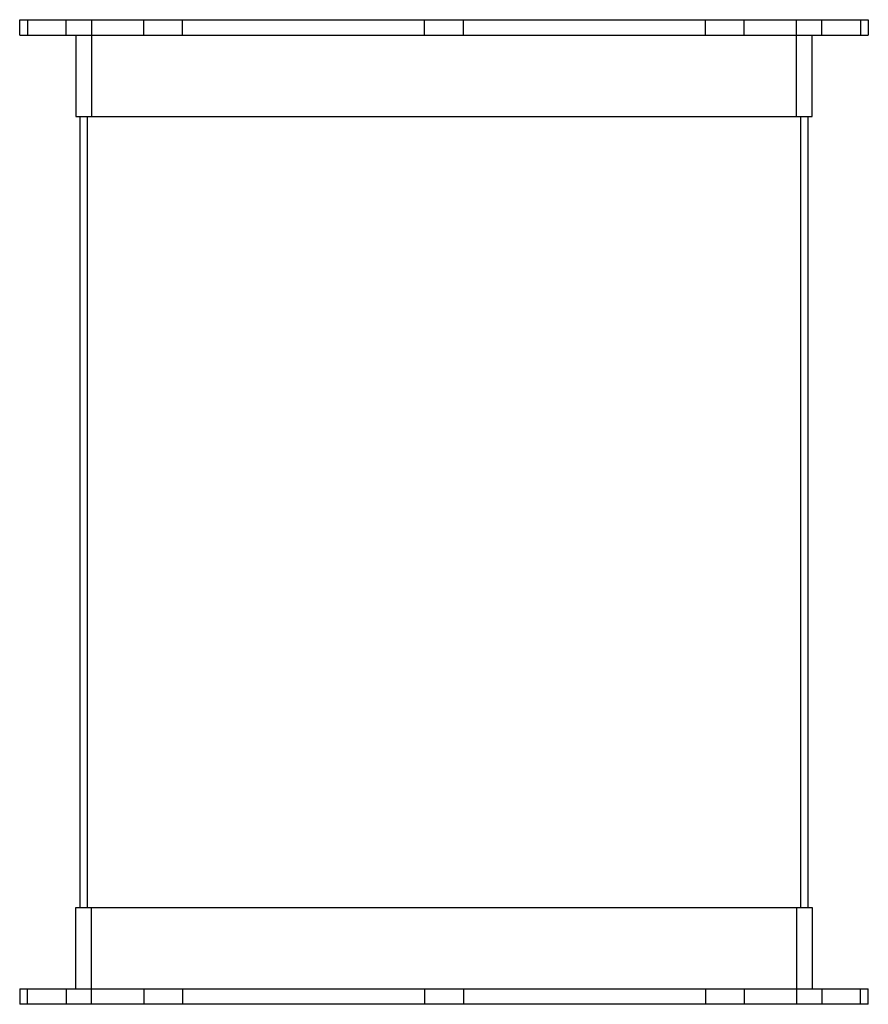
# Model space of a CAD drawing. Header units: millimetres. Extents: x -110 to 110, y 0 to 254.
import ezdxf

# ---------------------------------------------------------------- set-up
doc = ezdxf.new("R2010")
doc.units = ezdxf.units.MM
doc.layers.add('HIDDEN', color=7, linetype='Continuous')
doc.layers.add('THICK', color=7, linetype='Continuous')

msp = doc.modelspace()

# ---------------------------------------------------------------- linework, layer by layer
at = {"layer": 'HIDDEN'}
for p, q in [((-107.5, 254), (-107.5, 250)), ((-97.5, 250), (-97.5, 254)), ((-91, 254), (-91, 229)), ((-77.48, 250), (-77.48, 254)), ((-77.48, 250), (-77.48, 254)), ((-67.48, 250), (-67.48, 254)), ((-67.48, 250), (-67.48, 254)), ((-5, 250), (-5, 254)), ((-5, 250), (-5, 254)), ((5, 250), (5, 254)), ((5, 250), (5, 254)), ((67.48, 250), (67.48, 254)), ((67.48, 250), (67.48, 254)), ((77.48, 250), (77.48, 254)), ((77.48, 250), (77.48, 254)), ((91, 229), (91, 254)), ((97.5, 250), (97.5, 254)), ((107.5, 254), (107.5, 250)), ((-92, 25), (-92, 229)), ((-92, 229), (92, 229)), ((92, 229), (92, 25)), ((-92, 25), (92, 25)), ((-91, 0), (-91, 25)), ((91, 25), (91, 0)), ((-107.5, 0), (-107.5, 4)), ((-97.5, 4), (-97.5, 0)), ((-77.48, 4), (-77.48, 0)), ((-77.48, 4), (-77.48, 0)), ((-67.48, 4), (-67.48, 0)), ((-67.48, 4), (-67.48, 0)), ((-5, 4), (-5, 0)), ((-5, 4), (-5, 0)), ((5, 4), (5, 0)), ((5, 4), (5, 0)), ((67.48, 4), (67.48, 0)), ((67.48, 4), (67.48, 0)), ((77.48, 4), (77.48, 0)), ((77.48, 4), (77.48, 0)), ((97.5, 4), (97.5, 0)), ((107.5, 0), (107.5, 4))]:
    msp.add_line(p, q, dxfattribs=at)
at = {"layer": 'THICK'}
for p, q in [((-109.5, 254), (109.5, 254)), ((-109.5, 250), (-109.5, 254)), ((109.5, 254), (109.5, 250)), ((-109.5, 250), (109.5, 250)), ((-95, 250), (-95, 229)), ((95, 229), (95, 250)), ((-95, 229), (95, 229)), ((-94, 229), (-94, 25)), ((94, 25), (94, 229)), ((-95, 25), (95, 25)), ((-95, 4), (-95, 25)), ((95, 25), (95, 4)), ((-109.5, 4), (-109.5, 0)), ((-109.5, 4), (109.5, 4)), ((109.5, 0), (109.5, 4)), ((109.5, 0), (-109.5, 0))]:
    msp.add_line(p, q, dxfattribs=at)

doc.saveas('drawing.dxf')
